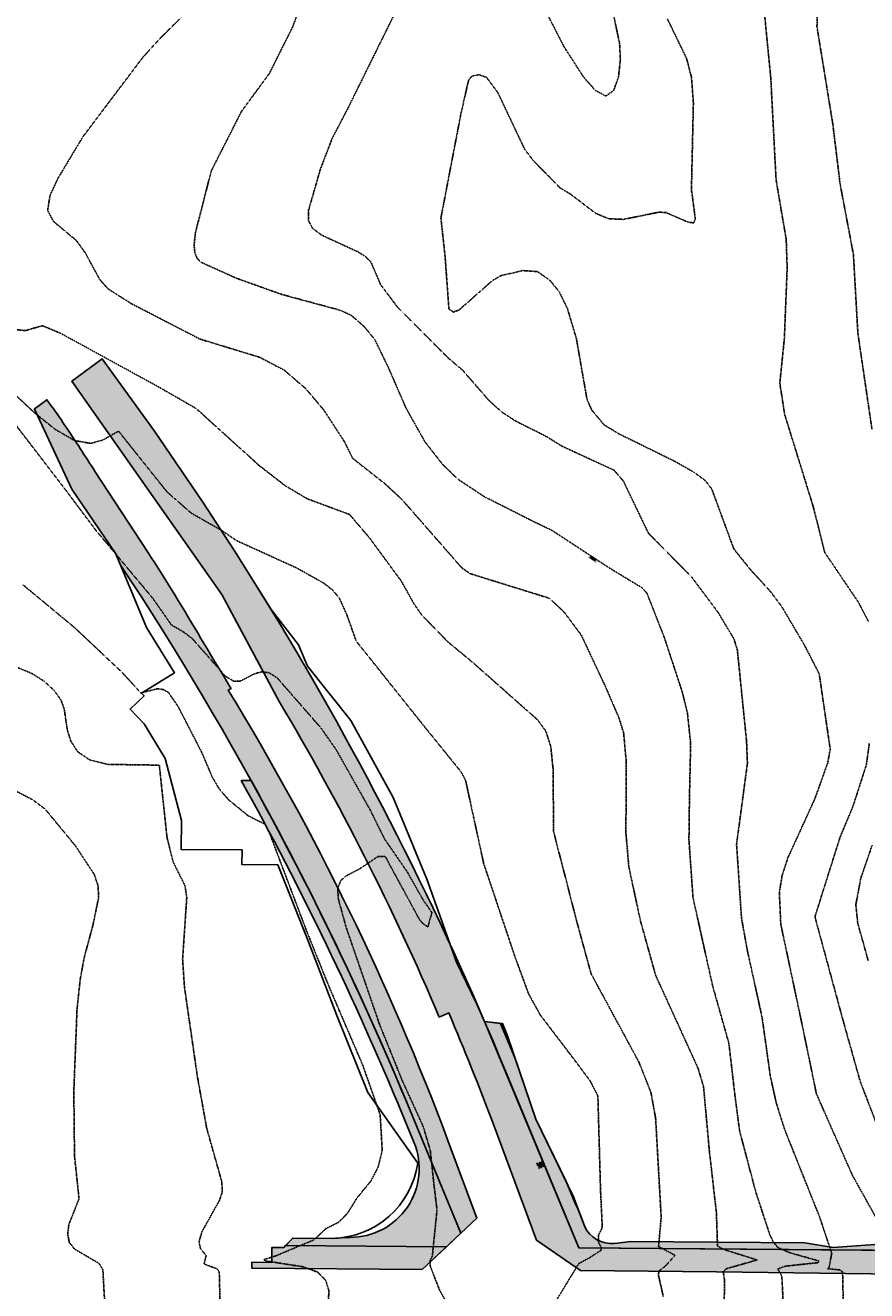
# Model space of a CAD drawing. Header units: feet. Extents: x 2234729 to 2255890, y 588345 to 614924.
# Tile 32 of 88: x 2245456 to 2245944, y 596248 to 596984. Entities that reach past the tile are written whole.
import ezdxf

# ---------------------------------------------------------------- set-up
doc = ezdxf.new("R2010")
doc.units = ezdxf.units.FT
doc.header["$MEASUREMENT"] = 0
for name, pattern in [('drainage01', [1.6, 0.85, -0.75]), ('OhDOT_USTN2', [0.10999999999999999, 0.069, -0.04099999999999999]), ('OhDOT_USTN3', [0.22, 0.165, -0.055])]:
    doc.linetypes.add(name, pattern=pattern)
for name, color, linetype in [('DR_P_Ain', 1, 'Continuous'), ('DR_P_Aix', 2, 'Continuous'), ('DR_X_Cells', 151, 'OhDOT_USTN2'), ('DT_X_Contour_Major', 132, 'OhDOT_USTN3'), ('DT_X_Contour_Minor', 136, 'OhDOT_USTN3'), ('DT_X_Contour_Text', 251, 'Continuous'), ('L1', 203, 'Continuous'), ('SH_Data', 7, 'Continuous')]:
    doc.layers.add(name, color=color, linetype=linetype)
doc.styles.add('L100', font='cceo.shx', dxfattribs={"height": 2})
picture_1 = doc.add_image_def('image1.sid', size_in_pixel=(17786, 6468))

# ---------------------------------------------------------------- blocks, each defined once
blk = doc.blocks.new('CB22A-X')
at = {"layer": 'Defpoints', "color": 20, "linetype": 'drainage01', "lineweight": 0}
blk.add_lwpolyline([(-0.9999979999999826, 0.9999979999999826), (0.9999980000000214, 0.9999979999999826), (0.9999980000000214, -0.9999979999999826), (-0.9999979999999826, -0.9999979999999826), (-0.9999979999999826, 0.9999979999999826)], close=True, dxfattribs=at)
at = {"layer": 'DR_X_Cells', "color": 151, "linetype": 'Continuous', "lineweight": 0}
for p, q in [((-1.14583104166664, -0.6130853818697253), (0.6130853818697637, 1.145831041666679)), ((-1.14583104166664, 0.518285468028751), (-0.518285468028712, 1.145831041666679)), ((-0.5472058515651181, -1.145831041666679), (1.145831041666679, 0.5472058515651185)), ((0.5841649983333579, -1.145831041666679), (1.145831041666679, -0.5841649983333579))]:
    blk.add_line(p, q, dxfattribs=at)
at = {"layer": 'DR_X_Cells', "color": 151, "linetype": 'drainage01', "lineweight": 0}
blk.add_lwpolyline([(-1.66666333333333, 1.66666333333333), (1.66666333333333, 1.66666333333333), (1.66666333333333, -1.66666333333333), (-1.66666333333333, -1.66666333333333), (-1.66666333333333, 1.66666333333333)], close=True, dxfattribs=at)
at = {"layer": 'DR_X_Cells', "color": 151, "linetype": 'Continuous', "lineweight": 0, "flags": 128}
blk.add_lwpolyline([(-1.14583104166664, 1.145831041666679), (1.145831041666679, 1.145831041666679), (1.145831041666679, -1.145831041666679), (-1.14583104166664, -1.145831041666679), (-1.14583104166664, 1.145831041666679)], close=True, dxfattribs=at)

msp = doc.modelspace()

# ---------------------------------------------------------------- hatches: boundary and pattern name
at = {"layer": 'DR_P_Ain', "transparency": 33554483}
h = msp.add_hatch(color=256, dxfattribs=at)
h.dxf.hatch_style = 1
edge = h.paths.add_edge_path()
edge.add_line((2245708.630216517, 596281.7304674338), (2245679.137036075, 596353.0097727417))
edge.add_arc((2243942.045061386, 595634.2546329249), 1879.919540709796, 22.47826456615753, 28.96858406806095)
edge.add_line((2245586.759225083, 596544.7560328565), (2245581.041853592, 596544.7560328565))
edge.add_arc((2243942.045061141, 595634.2546328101), 1874.919540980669, 22.4782645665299, 29.05320502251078, ccw=False)
edge.add_line((2245674.516912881, 596351.0981081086), (2245681.348319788, 596334.5879206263))
edge.add_arc((2245644.387343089, 596319.2946488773), 39.99997449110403, -90.45179056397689, 22.47820943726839, ccw=False)
edge.add_line((2245644.071937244, 596279.2959179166), (2245640.699109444, 596279.3225107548))
edge.add_arc((2245633.010771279, 596329.8859819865), 51.144649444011, 271.1702127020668, 278.6457824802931, ccw=False)
edge.add_line((2245634.055280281, 596278.751999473), (2245610.891561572, 596278.9346322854))
edge.add_line((2245610.891561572, 596278.9346322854), (2245606.741689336, 596274.5900903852))
edge.add_line((2245606.741689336, 596274.5900903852), (2245700.18194176, 596273.8533668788))
edge.add_line((2245700.18194176, 596273.8533668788), (2245708.630216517, 596281.7304674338))
edge = h.paths.add_edge_path()
edge.add_line((2245988.251492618, 596271.5821015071), (2245986.595027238, 596275.5953121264))
edge.add_line((2245986.595027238, 596275.5953121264), (2245957.216998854, 596275.8269412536))
edge.add_line((2245957.216998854, 596275.8269412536), (2245924.885330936, 596273.5273760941))
edge.add_line((2245924.885330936, 596273.5273760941), (2245908.454344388, 596276.1889362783))
edge.add_line((2245908.454344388, 596276.1889362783), (2245857.058777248, 596276.6162484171))
edge.add_line((2245857.058777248, 596276.6162484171), (2245807.22196095, 596277.0095672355))
edge.add_line((2245807.22196095, 596277.0095672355), (2245797.845511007, 596275.7948317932))
edge.add_arc((2245796.08968646, 596292.8906373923), 17.18573504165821, 203.7579975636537, 275.8640017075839, ccw=False)
edge.add_line((2245780.360352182, 596285.9669438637), (2245776.834060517, 596295.5305252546))
edge.add_arc((2245807.156110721, 596313.011179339), 34.99999993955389, 202.478264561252, 209.9634377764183, ccw=False)
edge.add_line((2245774.815248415, 596299.6295269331), (2245769.763115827, 596311.8395529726))
edge.add_line((2245769.763115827, 596311.8395529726), (2245752.162906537, 596348.022818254))
edge.add_line((2245752.162906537, 596348.022818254), (2245740.229418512, 596383.2029321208))
edge.add_line((2245740.229418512, 596383.2029321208), (2245731.559336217, 596403.68896882))
edge.add_line((2245731.559336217, 596403.68896882), (2245722.37931944, 596404.7739417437))
edge.add_line((2245722.37931944, 596404.7739417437), (2245777.073698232, 596273.2471188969))
edge.add_line((2245777.073698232, 596273.2471188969), (2245988.251492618, 596271.5821015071))
edge = h.paths.add_edge_path()
edge.add_line((2246508.194265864, 596145.6299571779), (2246493.969858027, 596146.5169821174))
edge.add_line((2246493.969858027, 596146.5169821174), (2246445.070220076, 596156.9505581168))
edge.add_line((2246445.070220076, 596156.9505581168), (2246417.500146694, 596161.2859737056))
edge.add_line((2246417.500146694, 596161.2859737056), (2246282.126629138, 596190.765220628))
edge.add_arc((2246136.976415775, 595524.2117293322), 682.1745679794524, 77.71493123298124, 89.54826456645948)
edge.add_line((2246142.354808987, 596206.3650948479), (2245912.073890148, 596208.1807295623))
edge.add_arc((2245893.253152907, 596077.5451221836), 131.9844008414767, 81.80177942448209, 97.2947497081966)
edge.add_line((2245876.494603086, 596208.4612521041), (2245866.442404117, 596208.5405080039))
edge.add_line((2245866.442404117, 596208.5405080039), (2245831.832424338, 596197.2808722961))
edge.add_arc((2245838.019807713, 596178.2620319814), 19.99999999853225, 108.0212177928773, 202.4782645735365)
edge.add_line((2245819.539314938, 596170.6153734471), (2245816.403782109, 596178.1939230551))
edge.add_arc((2245839.504398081, 596187.7522462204), 25.00000000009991, 89.5482645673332, 202.4782645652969, ccw=False)
edge.add_line((2245839.701502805, 596212.751469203), (2246142.386345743, 596210.364970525))
edge.add_arc((2246136.976415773, 595524.2117293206), 686.1745679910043, 77.71493123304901, 89.54826456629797, ccw=False)
edge.add_line((2246282.977732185, 596194.6736248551), (2246508.194265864, 596145.6299571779))
edge = h.paths.add_edge_path()
edge.add_line((2245877.915678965, 595872.6002894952), (2245876.324679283, 595871.9419940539))
edge.add_line((2245876.324679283, 595871.9419940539), (2245865.298524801, 595890.0158999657))
edge.add_line((2245865.298524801, 595890.0158999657), (2245789.844298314, 596072.3741524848))
edge.add_line((2245789.844298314, 596072.3741524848), (2245784.775802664, 596092.4692741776))
edge.add_line((2245784.775802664, 596092.4692741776), (2245772.432396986, 596114.4553459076))
edge.add_line((2245772.432396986, 596114.4553459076), (2245750.41194612, 596167.674511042))
edge.add_arc((2245681.110098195, 596138.99954154), 75.00000001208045, 22.47826456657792, 32.38926362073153)
edge.add_line((2245744.442221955, 596179.1746843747), (2245742.577399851, 596184.3247027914))
edge.add_line((2245742.577399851, 596184.3247027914), (2245735.09978759, 596191.0582914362))
edge.add_arc((2245681.110098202, 596138.9995415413), 75.00000000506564, 43.95686857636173, 52.03706929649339)
edge.add_line((2245727.246462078, 596198.1302098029), (2245726.54833561, 596198.7588725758))
edge.add_arc((2245637.766817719, 596102.216900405), 131.1583406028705, 47.39787008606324, 58.29355114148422)
edge.add_line((2245706.699367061, 596213.800115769), (2245736.836019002, 596213.5625053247))
edge.add_line((2245736.836019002, 596213.5625053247), (2245877.915678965, 595872.6002894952))
at = {"layer": 'DR_P_Aix', "transparency": 33554483}
h = msp.add_hatch(color=256, dxfattribs=at)
h.dxf.hatch_style = 1
h.paths.add_polyline_path([(2245606.741689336, 596274.5900903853), (2245605.680102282, 596273.4787044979), (2245598.789398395, 596273.5117205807), (2245598.780102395, 596264.8118618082), (2245587.119489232, 596264.8243214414), (2245587.093236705, 596261.4946559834), (2245686.089961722, 596260.714122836), (2245700.18194176, 596273.8533668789)], flags=17)
h.paths.add_polyline_path([(2245978.014146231, 595675.8011871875), (2245964.868694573, 595670.3620042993), (2245961.367478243, 595670.9134523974), (2245939.827408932, 595722.9716283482), (2245922.118465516, 595769.8298664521), (2245900.17102703, 595818.8152746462), (2245882.118352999, 595862.445091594), (2245877.915678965, 595872.6002894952), (2245736.836019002, 596213.5625053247), (2245706.699367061, 596213.800115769), (2245698.442700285, 596213.8652149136), (2245656.801789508, 596218.370928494), (2245607.139609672, 596218.2942428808), (2245607.053872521, 596214.5859181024), (2245541.939484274, 596215.0991541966), (2245541.858073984, 596225.0148502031), (2245586.81383799, 596226.0579062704), (2245586.825174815, 596227.4957807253), (2245739.820113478, 596226.2895022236), (2245756.929551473, 596217.4384011), (2245797.521251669, 596108.74816268), (2245881.300815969, 595906.269181), (2245936.151970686, 595776.1191400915)])
edge = h.paths.add_edge_path()
edge.add_line((2245708.630216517, 596281.7304674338), (2245717.936804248, 596290.4078518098))
edge.add_line((2245717.936804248, 596290.4078518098), (2245701.052470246, 596335.6193325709))
edge.add_arc((2244285.180441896, 595806.8585879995), 1511.383976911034, 20.47826456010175, 31.53096327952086)
edge.add_line((2245573.420175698, 596597.2508411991), (2245575.12488764, 596598.2967576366))
edge.add_arc((2244285.18044224, 595806.858586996), 1513.383973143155, 31.53096331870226, 31.56795818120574)
edge.add_line((2245574.613601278, 596599.1294867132), (2245572.698044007, 596602.2570014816))
edge.add_line((2245572.698044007, 596602.2570014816), (2245570.791292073, 596605.388504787))
edge.add_line((2245570.791292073, 596605.388504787), (2245568.891143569, 596608.5253141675))
edge.add_line((2245568.891143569, 596608.5253141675), (2245566.996591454, 596611.6667944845))
edge.add_line((2245566.996591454, 596611.6667944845), (2245565.106627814, 596614.8123101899))
edge.add_line((2245565.106627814, 596614.8123101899), (2245563.221003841, 596617.9599538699))
edge.add_line((2245563.221003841, 596617.9599538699), (2245561.336939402, 596621.112049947))
edge.add_line((2245561.336939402, 596621.112049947), (2245559.454435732, 596624.2662718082))
edge.add_line((2245559.454435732, 596624.2662718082), (2245557.572481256, 596627.4219816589))
edge.add_line((2245557.572481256, 596627.4219816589), (2245555.690063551, 596630.5785412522))
edge.add_line((2245555.690063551, 596630.5785412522), (2245553.806169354, 596633.7353118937))
edge.add_line((2245553.806169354, 596633.7353118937), (2245551.919784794, 596636.8916540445))
edge.add_line((2245551.919784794, 596636.8916540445), (2245550.03089295, 596640.0452667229))
edge.add_line((2245550.03089295, 596640.0452667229), (2245548.13673648, 596643.1984166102))
edge.add_line((2245548.13673648, 596643.1984166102), (2245546.237044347, 596646.34921932))
edge.add_line((2245546.237044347, 596646.34921932), (2245544.330799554, 596649.4970340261))
edge.add_line((2245544.330799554, 596649.4970340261), (2245542.416984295, 596652.6412193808))
edge.add_line((2245542.416984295, 596652.6412193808), (2245540.494579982, 596655.7811334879))
edge.add_line((2245540.494579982, 596655.7811334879), (2245538.562567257, 596658.9161338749))
edge.add_line((2245538.562567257, 596658.9161338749), (2245536.619926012, 596662.045577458))
edge.add_line((2245536.619926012, 596662.045577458), (2245534.665635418, 596665.1688205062))
edge.add_line((2245534.665635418, 596665.1688205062), (2245532.698673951, 596668.285218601))
edge.add_line((2245532.698673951, 596668.285218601), (2245530.718019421, 596671.3941265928))
edge.add_line((2245530.718019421, 596671.3941265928), (2245528.722649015, 596674.4948985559))
edge.add_line((2245528.722649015, 596674.4948985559), (2245526.713710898, 596677.5835490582))
edge.add_line((2245526.713710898, 596677.5835490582), (2245496.188959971, 596724.2534736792))
edge.add_line((2245496.188959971, 596724.2534736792), (2245495.091680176, 596725.933836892))
edge.add_line((2245495.091680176, 596725.933836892), (2245493.997974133, 596727.6133716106))
edge.add_line((2245493.997974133, 596727.6133716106), (2245492.904218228, 596729.2964874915))
edge.add_line((2245492.904218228, 596729.2964874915), (2245491.810938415, 596730.9812203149))
edge.add_line((2245491.810938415, 596730.9812203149), (2245490.71762237, 596732.6671986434))
edge.add_line((2245490.71762237, 596732.6671986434), (2245489.623756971, 596734.3540506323))
edge.add_line((2245489.623756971, 596734.3540506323), (2245488.528828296, 596736.0414040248))
edge.add_line((2245488.528828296, 596736.0414040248), (2245487.432322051, 596737.7288855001))
edge.add_line((2245487.432322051, 596737.7288855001), (2245486.334749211, 596739.4145498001))
edge.add_line((2245486.334749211, 596739.4145498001), (2245485.233800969, 596741.1007755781))
edge.add_line((2245485.233800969, 596741.1007755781), (2245484.129727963, 596742.7860106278))
edge.add_line((2245484.129727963, 596742.7860106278), (2245483.022012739, 596744.4698807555))
edge.add_line((2245483.022012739, 596744.4698807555), (2245481.910137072, 596746.152011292))
edge.add_line((2245481.910137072, 596746.152011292), (2245480.793582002, 596747.8320270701))
edge.add_line((2245480.793582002, 596747.8320270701), (2245479.671827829, 596749.5095523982))
edge.add_line((2245479.671827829, 596749.5095523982), (2245478.544354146, 596751.1842110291))
edge.add_line((2245478.544354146, 596751.1842110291), (2245477.410639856, 596752.8556261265))
edge.add_line((2245477.410639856, 596752.8556261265), (2245476.270163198, 596754.5234202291))
edge.add_line((2245476.270163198, 596754.5234202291), (2245475.122401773, 596756.1872152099))
edge.add_line((2245475.122401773, 596756.1872152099), (2245473.966832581, 596757.8466322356))
edge.add_line((2245473.966832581, 596757.8466322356), (2245472.802932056, 596759.5012917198))
edge.add_line((2245472.802932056, 596759.5012917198), (2245471.6301761, 596761.1508132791))
edge.add_line((2245471.6301761, 596761.1508132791), (2245470.448040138, 596762.794815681))
edge.add_line((2245470.448040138, 596762.794815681), (2245469.255999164, 596764.4329167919))
edge.add_line((2245469.255999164, 596764.4329167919), (2245468.05362105, 596766.0646070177))
edge.add_line((2245468.05362105, 596766.0646070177), (2245460.672046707, 596760.5898321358))
edge.add_line((2245460.672046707, 596760.5898321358), (2245461.262393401, 596759.7938746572))
edge.add_line((2245461.262393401, 596759.7938746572), (2245482.46717969, 596714.1453909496))
edge.add_line((2245482.46717969, 596714.1453909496), (2245508.087670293, 596676.5417687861))
edge.add_line((2245508.087670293, 596676.5417687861), (2245510.679156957, 596670.3456297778))
edge.add_arc((2243942.045061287, 595634.2546328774), 1879.919540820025, 22.47826456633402, 33.44496988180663, ccw=False)
edge.add_line((2245679.137036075, 596353.0097727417), (2245708.630216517, 596281.7304674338))
edge = h.paths.add_edge_path()
edge.add_line((2245598.279798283, 596644.2914246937), (2245586.26349218, 596663.7376757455))
edge.add_line((2245586.26349218, 596663.7376757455), (2245577.051599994, 596678.3059541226))
edge.add_line((2245577.051599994, 596678.3059541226), (2245558.681520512, 596706.5307249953))
edge.add_line((2245558.681520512, 596706.5307249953), (2245530.507266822, 596747.8421447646))
edge.add_line((2245530.507266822, 596747.8421447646), (2245500.159907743, 596789.8772360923))
edge.add_line((2245500.159907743, 596789.8772360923), (2245482.511104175, 596776.7874503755))
edge.add_line((2245482.511104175, 596776.7874503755), (2245569.780532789, 596652.8821787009))
edge.add_line((2245569.780532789, 596652.8821787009), (2245603.069865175, 596590.7168364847))
edge.add_arc((2244285.180441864, 595806.8585879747), 1533.38393295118, 23.05596076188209, 30.743463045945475, ccw=False)
edge.add_line((2245696.081940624, 596407.3777355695), (2245701.602666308, 596409.7275108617))
edge.add_arc((2244285.180441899, 595806.8585879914), 1539.383920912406, 20.47826456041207, 23.0559607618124, ccw=False)
edge.add_line((2245727.282957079, 596345.4151696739), (2245752.563722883, 596277.7204144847))
edge.add_line((2245752.563722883, 596277.7204144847), (2245778.086919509, 596259.9889318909))
edge.add_line((2245778.086919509, 596259.9889318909), (2245857.084304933, 596259.3659292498))
edge.add_line((2245857.084304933, 596259.3659292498), (2246007.073429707, 596257.4333280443))
edge.add_line((2246007.073429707, 596257.4333280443), (2246142.748911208, 596256.3636036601))
edge.add_arc((2246136.976320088, 595524.2132564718), 732.1731036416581, 86.94502061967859, 89.54826456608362, ccw=False)
edge.add_line((2246175.996891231, 596255.3458359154), (2246205.309614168, 596270.962676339))
edge.add_line((2246205.309614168, 596270.962676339), (2246205.123456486, 596291.6756606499))
edge.add_line((2246205.123456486, 596291.6756606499), (2246198.637862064, 596291.6173714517))
edge.add_line((2246198.637862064, 596291.6173714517), (2246191.439990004, 596284.2367864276))
edge.add_line((2246191.439990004, 596284.2367864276), (2246191.582452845, 596268.3855441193))
edge.add_arc((2246136.97641578, 595524.2117294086), 746.1745679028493, 85.80326780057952, 89.54826456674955)
edge.add_line((2246142.859397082, 596270.3631056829), (2245777.073698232, 596273.2471188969))
edge.add_line((2245777.073698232, 596273.2471188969), (2245734.578514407, 596375.9497483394))
edge.add_arc((2243942.045061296, 595634.2546328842), 1939.919540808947, 22.47826456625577, 31.37647403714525)
edge = h.paths.add_edge_path()
edge.add_line((2246508.194265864, 596145.6299571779), (2246535.368460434, 596143.9353918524))
edge.add_line((2246535.368460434, 596143.9353918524), (2246537.043818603, 596151.6289102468))
edge.add_line((2246537.043818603, 596151.6289102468), (2246457.89877879, 596168.8636550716))
edge.add_line((2246457.89877879, 596168.8636550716), (2246287.119225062, 596207.0765018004))
edge.add_line((2246287.119225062, 596207.0765018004), (2246285.743423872, 596207.3760994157))
edge.add_arc((2246136.976320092, 595524.2132564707), 699.1731696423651, 77.71493123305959, 89.54826456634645)
edge.add_line((2246142.488733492, 596223.364695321), (2246006.908225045, 596224.4336708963))
edge.add_line((2246006.908225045, 596224.4336708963), (2245816.820846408, 596225.9324022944))
edge.add_line((2245816.820846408, 596225.9324022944), (2245791.533106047, 596187.662943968))
edge.add_line((2245791.533106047, 596187.662943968), (2245817.97275408, 596116.8622006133))
edge.add_line((2245817.97275408, 596116.8622006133), (2245901.54774258, 595914.8776390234))
edge.add_line((2245901.54774258, 595914.8776390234), (2245999.26667042, 595684.5948269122))
edge.add_line((2245999.26667042, 595684.5948269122), (2246012.598818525, 595690.1112590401))
edge.add_line((2246012.598818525, 595690.1112590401), (2246013.709666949, 595701.3453482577))
edge.add_line((2246013.709666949, 595701.3453482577), (2245995.943173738, 595726.8152841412))
edge.add_line((2245995.943173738, 595726.8152841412), (2245990.129275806, 595740.866349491))
edge.add_line((2245990.129275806, 595740.866349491), (2245989.744974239, 595745.3459413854))
edge.add_line((2245989.744974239, 595745.3459413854), (2245975.797218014, 595792.9723949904))
edge.add_line((2245975.797218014, 595792.9723949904), (2245953.058753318, 595838.4876132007))
edge.add_line((2245953.058753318, 595838.4876132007), (2245937.419765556, 595885.7217277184))
edge.add_line((2245937.419765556, 595885.7217277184), (2245816.403782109, 596178.1939230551))
edge.add_arc((2245839.504398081, 596187.7522462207), 24.99999999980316, 89.54826456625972, 202.4782645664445, ccw=False)
edge.add_line((2245839.701502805, 596212.751469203), (2246142.386345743, 596210.364970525))
edge.add_arc((2246136.976415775, 595524.2117293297), 686.1745679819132, 77.71493123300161, 89.54826456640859, ccw=False)
edge.add_line((2246282.977732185, 596194.6736248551), (2246508.194265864, 596145.6299571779))
edge = h.paths.add_edge_path()
edge.add_line((2246241.53846236, 596273.5048633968), (2246232.573664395, 596291.9223690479))
edge.add_line((2246232.573664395, 596291.9223690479), (2246227.122524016, 596291.8733769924))
edge.add_line((2246227.122524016, 596291.8733769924), (2246227.37087532, 596264.2403699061))
edge.add_line((2246227.37087532, 596264.2403699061), (2246250.781757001, 596247.4876001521))
edge.add_arc((2246136.976320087, 595524.2132564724), 732.1731036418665, 77.7149312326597, 81.05796555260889, ccw=False)
edge.add_line((2246292.765009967, 596239.6203698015), (2246294.140811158, 596239.3207721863))
edge.add_line((2246294.140811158, 596239.3207721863), (2246465.133185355, 596202.0852318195))
edge.add_line((2246465.133185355, 596202.0852318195), (2246544.278184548, 596184.850300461))
edge.add_line((2246544.278184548, 596184.850300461), (2246545.583526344, 596190.8446432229))
edge.add_line((2246545.583526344, 596190.8446432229), (2246516.856448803, 596195.8669171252))
edge.add_line((2246516.856448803, 596195.8669171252), (2246510.356017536, 596204.1616126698))
edge.add_line((2246510.356017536, 596204.1616126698), (2246491.457230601, 596208.2971914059))
edge.add_line((2246491.457230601, 596208.2971914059), (2246486.567118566, 596202.9183396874))
edge.add_line((2246486.567118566, 596202.9183396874), (2246456.723925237, 596210.4662759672))
edge.add_line((2246456.723925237, 596210.4662759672), (2246409.169835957, 596227.0788312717))
edge.add_line((2246409.169835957, 596227.0788312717), (2246371.011375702, 596235.3225603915))
edge.add_line((2246371.011375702, 596235.3225603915), (2246370.755825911, 596236.9650019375))
edge.add_line((2246370.755825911, 596236.9650019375), (2246295.744277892, 596253.2996882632))
edge.add_arc((2246136.976415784, 595524.2117293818), 746.1745679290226, 77.71493123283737, 81.93726969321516)
edge.add_line((2246241.632780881, 596263.0104374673), (2246241.53846236, 596273.5048633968))

# ---------------------------------------------------------------- linework, layer by layer
at = {"layer": 'DR_P_Ain', "flags": 128}
for points in [[(2245708.630216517, 596281.7304674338), (2245679.137036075, 596353.0097727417, 0.02832693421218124), (2245586.759225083, 596544.7560328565), (2245581.041853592, 596544.7560328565, -0.0286964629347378), (2245674.516912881, 596351.0981081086), (2245681.348319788, 596334.5879206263, -0.5369258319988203), (2245644.071937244, 596279.2959179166), (2245640.699109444, 596279.3225107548, -0.03262989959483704), (2245634.055280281, 596278.751999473), (2245610.891561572, 596278.9346322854), (2245606.741689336, 596274.5900903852), (2245700.18194176, 596273.8533668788), (2245708.630216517, 596281.7304674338)], [(2245988.251492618, 596271.5821015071), (2245986.595027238, 596275.5953121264), (2245957.216998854, 596275.8269412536), (2245924.885330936, 596273.5273760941), (2245908.454344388, 596276.1889362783), (2245857.058777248, 596276.6162484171), (2245807.22196095, 596277.0095672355), (2245797.845511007, 596275.7948317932, -0.3254311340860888), (2245780.360352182, 596285.9669438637), (2245776.834060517, 596295.5305252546, -0.03267184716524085), (2245774.815248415, 596299.6295269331), (2245769.763115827, 596311.8395529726), (2245752.162906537, 596348.022818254), (2245740.229418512, 596383.2029321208), (2245731.559336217, 596403.68896882), (2245722.37931944, 596404.7739417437), (2245777.073698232, 596273.2471188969)]]:
    msp.add_lwpolyline(points, format="xyb", close=True, dxfattribs=at)
at = {"layer": 'DR_P_Aix', "flags": 128}
for points in [[(2245598.279798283, 596644.2914246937), (2245586.26349218, 596663.7376757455), (2245577.051599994, 596678.3059541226), (2245558.681520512, 596706.5307249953), (2245530.507266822, 596747.8421447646), (2245500.159907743, 596789.8772360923), (2245482.511104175, 596776.7874503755), (2245569.780532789, 596652.8821787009), (2245603.069865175, 596590.7168364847, -0.0335556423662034), (2245696.081940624, 596407.3777355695), (2245701.602666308, 596409.7275108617, -0.01124779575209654), (2245727.282957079, 596345.4151696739), (2245752.563722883, 596277.7204144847), (2245778.086919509, 596259.9889318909), (2245857.084304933, 596259.3659292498), (2246007.073429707, 596257.4333280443)], [(2246142.859397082, 596270.3631056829), (2245777.073698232, 596273.2471188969), (2245734.578514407, 596375.9497483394, 0.03884528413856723), (2245598.279798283, 596644.2914246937)]]:
    msp.add_lwpolyline(points, format="xyb", dxfattribs=at)
msp.add_lwpolyline([(2245708.630216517, 596281.7304674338), (2245717.936804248, 596290.4078518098), (2245701.052470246, 596335.6193325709, 0.0482639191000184), (2245573.420175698, 596597.2508411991), (2245575.12488764, 596598.2967576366, 0.0001614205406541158), (2245574.613601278, 596599.1294867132), (2245572.698044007, 596602.2570014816), (2245570.791292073, 596605.388504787), (2245568.891143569, 596608.5253141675), (2245566.996591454, 596611.6667944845), (2245565.106627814, 596614.8123101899), (2245563.221003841, 596617.9599538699), (2245561.336939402, 596621.112049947), (2245559.454435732, 596624.2662718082), (2245557.572481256, 596627.4219816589), (2245555.690063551, 596630.5785412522), (2245553.806169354, 596633.7353118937), (2245551.919784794, 596636.8916540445), (2245550.03089295, 596640.0452667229), (2245548.13673648, 596643.1984166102), (2245546.237044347, 596646.34921932), (2245544.330799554, 596649.4970340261), (2245542.416984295, 596652.6412193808), (2245540.494579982, 596655.7811334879), (2245538.562567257, 596658.9161338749), (2245536.619926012, 596662.045577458), (2245534.665635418, 596665.1688205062), (2245532.698673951, 596668.285218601), (2245530.718019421, 596671.3941265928), (2245528.722649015, 596674.4948985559), (2245526.713710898, 596677.5835490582), (2245496.188959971, 596724.2534736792), (2245495.091680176, 596725.933836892), (2245493.997974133, 596727.6133716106), (2245492.904218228, 596729.2964874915), (2245491.810938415, 596730.9812203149), (2245490.71762237, 596732.6671986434), (2245489.623756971, 596734.3540506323), (2245488.528828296, 596736.0414040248), (2245487.432322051, 596737.7288855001), (2245486.334749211, 596739.4145498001), (2245485.233800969, 596741.1007755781), (2245484.129727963, 596742.7860106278), (2245483.022012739, 596744.4698807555), (2245481.910137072, 596746.152011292), (2245480.793582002, 596747.8320270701), (2245479.671827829, 596749.5095523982), (2245478.544354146, 596751.1842110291), (2245477.410639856, 596752.8556261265), (2245476.270163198, 596754.5234202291), (2245475.122401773, 596756.1872152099), (2245473.966832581, 596757.8466322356), (2245472.802932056, 596759.5012917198), (2245471.6301761, 596761.1508132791), (2245470.448040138, 596762.794815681), (2245469.255999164, 596764.4329167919), (2245468.05362105, 596766.0646070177), (2245460.672046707, 596760.5898321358), (2245461.262393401, 596759.7938746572), (2245482.46717969, 596714.1453909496), (2245508.087670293, 596676.5417687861), (2245510.679156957, 596670.3456297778, -0.04788783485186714), (2245679.137036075, 596353.0097727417), (2245708.630216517, 596281.7304674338)], format="xyb", close=True, dxfattribs=at)
msp.add_lwpolyline([(2245606.741689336, 596274.5900903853), (2245605.680102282, 596273.4787044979), (2245598.789398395, 596273.5117205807), (2245598.780102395, 596264.8118618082), (2245587.119489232, 596264.8243214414), (2245587.093236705, 596261.4946559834), (2245686.089961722, 596260.714122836), (2245700.18194176, 596273.8533668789), (2245606.741689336, 596274.5900903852)], close=True, dxfattribs=at)
at = {"layer": 'DT_X_Contour_Major'}
for points in [[(2245617.309483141, 597000.2555181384), (2245610.899390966, 596982.8155923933), (2245597.349549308, 596955.71558097), (2245581.140592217, 596933.6555857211), (2245563.499551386, 596898.9056552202), (2245554.329622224, 596862.9454253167), (2245553.599636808, 596855.8155183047), (2245554.089465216, 596851.1655932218), (2245555.439528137, 596848.175441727), (2245557.549432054, 596845.9854854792), (2245578.239351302, 596836.6554516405), (2245604.619547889, 596827.256520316), (2245638.699532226, 596818.035410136), (2245645.109624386, 596814.985547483), (2245652.489530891, 596808.5255866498), (2245658.560384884, 596801.0954833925), (2245666.449476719, 596784.8455158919), (2245676.709626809, 596761.2655105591), (2245687.729617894, 596741.6054448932), (2245698.189570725, 596728.2865738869), (2245706.779448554, 596719.9653963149), (2245722.179352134, 596709.775456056), (2245749.619585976, 596695.9155756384), (2245761.518512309, 596690.1455740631), (2245794.549614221, 596668.5255385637), (2245814.139470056, 596656.6354704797), (2245816.718533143, 596653.6456470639), (2245826.729667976, 596628.1453699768), (2245837.25950256, 596596.2556699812), (2245840.239483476, 596584.145457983), (2245842.129571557, 596566.2153757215), (2245841.41959922, 596534.5953602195), (2245841.129573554, 596510.2256583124), (2245843.499647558, 596476.6466572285), (2245854.889388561, 596425.5453814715), (2245864.329658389, 596392.0854746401), (2245867.939559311, 596361.1255628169), (2245870.519606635, 596341.3555892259), (2245879.989403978, 596305.5456214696), (2245888.149492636, 596280.7753298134), (2245890.319435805, 596276.2855093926), (2245892.889640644, 596273.3553971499), (2245899.699666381, 596270.4154423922), (2245916.599566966, 596265.6355963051), (2245916.029686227, 596264.6054146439), (2245897.159645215, 596262.5955761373), (2245892.749549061, 596260.9843588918), (2245895.099609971, 596256.735351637), (2245896.039568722, 596238.6353222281)], [(2245454.239599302, 596658.465519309), (2245484.149316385, 596633.6453589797), (2245511.829379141, 596607.5653586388), (2245522.648583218, 596595.6956317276), (2245532.349351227, 596598.0955613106), (2245535.599344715, 596597.6854571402), (2245538.710558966, 596595.9456312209), (2245544.329642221, 596587.7855425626), (2245558.079614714, 596561.0556091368), (2245564.209523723, 596546.6753885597), (2245568.2393713, 596539.8853758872), (2245573.619609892, 596533.6153753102), (2245585.009350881, 596524.3253676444), (2245595.009330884, 596519.2853514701), (2245597.42960164, 596514.2354928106), (2245619.079492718, 596457.0853446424), (2245631.729401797, 596425.6756305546), (2245651.669650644, 596379.1855660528), (2245661.718515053, 596350.5255183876), (2245662.88944447, 596330.0754280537), (2245660.589580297, 596320.3054344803), (2245656.439654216, 596312.2053850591), (2245648.059421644, 596301.9855892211), (2245642.909497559, 596293.5253043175), (2245637.680505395, 596288.1453938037), (2245630.309457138, 596284.5164640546), (2245623.349497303, 596277.9055848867), (2245601.189436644, 596268.6556033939), (2245594.269502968, 596266.4154503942), (2245594.939449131, 596265.6654518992), (2245616.929562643, 596262.2054850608), (2245625.369506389, 596259.1356093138), (2245630.079470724, 596254.3354220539), (2245631.799611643, 596248.6963257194), (2245631.75958547, 596236.5355888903)]]:
    msp.add_lwpolyline(points, dxfattribs=at)
at = {"layer": 'DT_X_Contour_Minor'}
for points in [[(2245794.559456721, 597002.7355000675), (2245800.829457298, 596973.125651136), (2245801.279587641, 596963.5446335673), (2245800.179524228, 596953.6555457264), (2245797.379661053, 596945.7556271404), (2245792.819630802, 596942.5755153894), (2245786.669380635, 596945.8957187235), (2245779.859354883, 596953.6755588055), (2245768.559508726, 596971.1656813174), (2245744.549386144, 597018.0254957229)], [(2245883.009411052, 597011.0757064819), (2245888.678691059, 596953.0856649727), (2245891.759393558, 596893.8554684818), (2245897.649473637, 596859.265642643), (2245898.199669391, 596842.5655448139), (2245896.569423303, 596801.565626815), (2245893.939507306, 596775.7156128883), (2245896.719685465, 596757.6454390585), (2245913.159613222, 596704.6055188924), (2245920.069704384, 596677.3053766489), (2245939.769468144, 596648.115474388), (2245945.549640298, 596636.9353786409)], [(2245561.739384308, 597003.7656817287), (2245533.87953189, 596976.0856189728), (2245524.099367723, 596965.4255353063), (2245489.059411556, 596919.0056806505), (2245474.559440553, 596894.865637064), (2245469.910499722, 596884.9256963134), (2245468.50958389, 596876.1557007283), (2245471.899340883, 596869.6855693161), (2245485.149314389, 596858.6455651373), (2245490.449500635, 596851.315527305), (2245498.729339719, 596836.0055185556), (2245503.639434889, 596830.4556608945), (2245517.349381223, 596821.7854026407), (2245557.009406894, 596801.3356404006), (2245591.599560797, 596790.7756221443), (2245605.919414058, 596783.2854796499), (2245618.529625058, 596772.4754619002), (2245628.769433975, 596760.3455648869), (2245640.869475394, 596741.8656149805), (2245645.739544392, 596732.0355821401), (2245664.839571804, 596716.9453892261), (2245674.319539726, 596708.18556422), (2245709.179378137, 596668.3555913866), (2245714.099643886, 596664.9855193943), (2245759.879407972, 596650.7654034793), (2245768.449600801, 596642.8556423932), (2245778.579501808, 596629.3054726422), (2245792.599486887, 596599.4055980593), (2245800.539431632, 596581.035556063), (2245803.179518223, 596572.4565049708), (2245804.729383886, 596555.4453841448), (2245804.499397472, 596514.485492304), (2245806.189682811, 596494.6754925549), (2245813.059419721, 596462.7956350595), (2245821.809402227, 596431.525356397), (2245846.439602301, 596377.5654905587), (2245849.619385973, 596366.8853938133), (2245852.989457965, 596329.605612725), (2245857.089515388, 596293.5755010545), (2245857.739448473, 596274.205461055), (2245860.889704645, 596272.4456220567), (2245880.779428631, 596266.1953064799), (2245862.919556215, 596261.1155922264), (2245861.039638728, 596259.5453853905), (2245861.879532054, 596253.8455936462), (2245861.21942839, 596226.6054906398)], [(2245916.3193838, 597008.0255157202), (2245915.509674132, 596982.9455133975), (2245924.719629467, 596926.2655086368), (2245928.989634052, 596891.3154473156), (2245936.699592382, 596850.4854764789), (2245939.289482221, 596804.7454104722), (2245947.469583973, 596748.9354827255)], [(2245671.34940131, 596992.9254803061), (2245642.959366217, 596935.4255953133), (2245633.779594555, 596917.815722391), (2245626.969568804, 596900.0555873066), (2245620.049635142, 596876.0156091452), (2245619.98959589, 596870.3564997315), (2245622.439394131, 596865.6754067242), (2245627.839645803, 596861.6554016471), (2245648.44951272, 596852.1954468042), (2245653.098453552, 596849.3555574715), (2245656.269378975, 596846.2154718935), (2245662.009524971, 596832.9044748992), (2245671.829387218, 596819.8356033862), (2245701.309643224, 596790.2956362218), (2245709.679377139, 596783.1854142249), (2245724.870619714, 596765.7054623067), (2245732.609449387, 596758.7655155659), (2245740.549394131, 596753.6254339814), (2245758.339384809, 596744.7055043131), (2245767.219616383, 596739.1454760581), (2245797.599476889, 596725.1455040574), (2245803.059439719, 596718.7754380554), (2245817.5794238, 596688.515656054), (2245842.629570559, 596663.1544863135), (2245858.079670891, 596642.4553807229), (2245867.229586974, 596627.2054112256), (2245869.239425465, 596620.8356733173), (2245874.619664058, 596567.5654386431), (2245875.099649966, 596554.755424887), (2245868.80963631, 596507.7154927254), (2245871.6895518, 596464.7063923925), (2245875.089479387, 596445.9354325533), (2245883.659672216, 596407.025405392), (2245888.409662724, 596373.1353813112), (2245891.869629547, 596357.4054258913), (2245896.699672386, 596342.115430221), (2245916.909605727, 596291.5056233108), (2245924.099551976, 596270.1454298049), (2245922.579541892, 596261.8754332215), (2245921.589714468, 596261.1356053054), (2245929.159581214, 596260.3455806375), (2245930.409578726, 596259.155294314), (2245931.029656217, 596231.0556129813)], [(2245828.639441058, 596987.375622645), (2245839.749655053, 596964.415694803), (2245842.619399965, 596953.375690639), (2245843.709620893, 596938.6746045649), (2245842.580686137, 596888.1254930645), (2245844.849382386, 596871.2456055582), (2245843.909423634, 596868.8847178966), (2245840.739482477, 596869.2154258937), (2245827.759521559, 596874.8656770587), (2245823.899621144, 596875.1055059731), (2245803.13949205, 596870.9057112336), (2245794.599482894, 596871.2554480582), (2245786.97941938, 596874.3856911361), (2245772.159567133, 596885.6655242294), (2245766.259644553, 596889.1957008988), (2245750.739662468, 596904.9755249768), (2245745.619593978, 596911.7054983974), (2245738.369608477, 596927.0857169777), (2245730.06942822, 596944.6056950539), (2245723.449362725, 596953.4655854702), (2245718.989397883, 596954.9754249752), (2245714.699380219, 596953.9455713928), (2245713.029436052, 596951.5656548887), (2245708.669536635, 596932.4656274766), (2245697.009454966, 596871.7055783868), (2245699.439568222, 596849.4054261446), (2245701.649537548, 596818.885474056), (2245704.229584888, 596816.9855434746), (2245707.649525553, 596818.2955802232), (2245726.919500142, 596835.3155593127), (2245731.759385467, 596838.1656192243), (2245744.579569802, 596841.1154164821), (2245753.119578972, 596840.5347089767), (2245760.259656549, 596835.5754013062), (2245765.739632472, 596828.8854540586), (2245770.539491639, 596819.0354081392), (2245775.709428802, 596801.6755347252), (2245781.909547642, 596766.2156318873), (2245784.709410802, 596759.9856574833), (2245791.889514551, 596751.4456483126), (2245800.299602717, 596746.3354223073), (2245832.689629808, 596730.3856510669), (2245843.829371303, 596724.095637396), (2245850.699436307, 596719.0155950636), (2245854.38938956, 596714.1855522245), (2245867.229586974, 596679.3755824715), (2245877.13967213, 596666.9855154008), (2245888.139650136, 596655.0554211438), (2245894.959518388, 596646.0154129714), (2245908.239675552, 596623.5154579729), (2245916.829553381, 596606.7556489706), (2245923.209461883, 596563.1156443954), (2245921.809530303, 596555.1255028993), (2245914.179624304, 596533.9054009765), (2245898.770534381, 596500.24536331), (2245895.309583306, 596489.7955810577), (2245893.669494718, 596479.665351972), (2245894.479532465, 596461.3865171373), (2245906.939481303, 596402.6655059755), (2245915.209477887, 596362.695441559), (2245936.079514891, 596315.4255229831), (2245951.48958905, 596287.8753812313)], [(2245438.199605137, 596808.1056399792), (2245455.599504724, 596806.255578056), (2245465.469563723, 596809.1056379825), (2245476.029581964, 596804.695541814), (2245532.729599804, 596773.6555776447), (2245554.739398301, 596761.0256816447), (2245591.2393253, 596728.005406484), (2245606.449596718, 596716.165535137), (2245619.359347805, 596708.5156160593), (2245643.929508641, 596699.3955555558), (2245655.489524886, 596685.8355433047), (2245673.959632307, 596660.745370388), (2245681.359551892, 596647.4455282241), (2245686.059345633, 596640.7654234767), (2245701.18956472, 596625.275625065), (2245715.319457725, 596613.5853597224), (2245753.289526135, 596579.9656763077), (2245757.98964797, 596573.4653612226), (2245760.859392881, 596564.5254184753), (2245762.139574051, 596551.8965067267), (2245762.519494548, 596515.0055043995), (2245776.279637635, 596461.6253618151), (2245784.249437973, 596432.5653805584), (2245812.039408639, 596381.2055751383), (2245819.048580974, 596363.5553479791), (2245821.769376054, 596348.5655485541), (2245825.009527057, 596291.0253093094), (2245823.469503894, 596274.0053302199), (2245833.089563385, 596268.8855898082), (2245827.529535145, 596262.7353396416), (2245823.979673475, 596260.035541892), (2245823.319569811, 596257.7855463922), (2245826.209655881, 596244.99554573)], [(2245444.769473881, 596773.4456043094), (2245460.92954655, 596758.4564610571), (2245472.639496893, 596749.0355481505), (2245484.099447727, 596742.3554433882), (2245493.479350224, 596740.7255253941), (2245500.479336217, 596742.5755873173), (2245509.679449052, 596747.8354193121), (2245537.759445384, 596712.6553715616), (2245551.899508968, 596700.2055933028), (2245569.710496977, 596690.065521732), (2245578.109430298, 596684.2856776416), (2245613.379372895, 596668.2355128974), (2245628.809460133, 596659.6154513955), (2245634.239567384, 596655.3054206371), (2245638.019415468, 596650.7253773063), (2245642.369472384, 596641.055449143), (2245647.759553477, 596625.8455058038), (2245686.669580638, 596577.0854327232), (2245708.76960206, 596549.7656054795), (2245711.319465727, 596545.0054443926), (2245718.070436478, 596514.0455325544), (2245721.849628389, 596496.6256198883), (2245739.808581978, 596443.0755301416), (2245747.929628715, 596420.9056269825), (2245754.689457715, 596408.625467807), (2245771.489620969, 596386.5753150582), (2245783.73861222, 596370.2656363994), (2245788.219574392, 596361.4854702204), (2245789.779610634, 596306.0456204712), (2245790.779608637, 596285.0555049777), (2245788.559468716, 596280.5853695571), (2245788.489586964, 596276.6454168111), (2245790.239583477, 596273.395423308), (2245790.159531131, 596271.8754132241), (2245783.319649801, 596267.4653170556), (2245777.079504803, 596264.0555469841), (2245749.219652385, 596218.3453365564)], [(2245450.229436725, 596751.0653997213), (2245478.409498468, 596714.3554993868), (2245496.54955405, 596690.1856002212), (2245529.599356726, 596650.6755086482), (2245540.419545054, 596635.2155658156), (2245547.689543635, 596631.0056004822), (2245552.689533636, 596627.0754902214), (2245571.989363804, 596605.2556519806), (2245576.759367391, 596602.4354476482), (2245580.579569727, 596602.6355784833), (2245588.169449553, 596606.5955443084), (2245592.539519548, 596607.9255941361), (2245597.139575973, 596607.44659248), (2245601.879395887, 596604.4354436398), (2245627.419371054, 596575.2153577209), (2245636.119484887, 596562.7455663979), (2245655.869445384, 596527.7754919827), (2245664.309389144, 596510.7653553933), (2245677.789349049, 596491.1853420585), (2245678.949451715, 596489.0856087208), (2245686.519646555, 596475.6355043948), (2245691.759465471, 596468.0754801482), (2245689.42941764, 596459.6653919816), (2245686.519646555, 596461.7654533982), (2245684.639400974, 596463.895370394), (2245666.789371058, 596496.6856591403), (2245665.149610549, 596499.9356526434), (2245664.449480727, 596500.6256118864), (2245660.329410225, 596500.5754151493), (2245649.529563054, 596493.3054165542), (2245641.869473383, 596489.3756343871), (2245638.789427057, 596486.6256399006), (2245637.10964039, 596482.454388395), (2245637.309443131, 596476.3454767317), (2245642.009564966, 596459.275628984), (2245661.379604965, 596403.0054003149), (2245674.650575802, 596370.1954265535), (2245686.719449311, 596343.74534823), (2245690.839519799, 596329.8654547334), (2245692.949423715, 596310.0544707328), (2245694.749616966, 596295.2356027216), (2245692.019635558, 596268.4453019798), (2245690.689585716, 596265.7455042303), (2245690.709598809, 596262.8255625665), (2245696.27946955, 596248.6054466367), (2245711.759425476, 596220.8354890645)], [(2245451.40955247, 596610.265484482), (2245459.299300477, 596607.0256615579), (2245466.389509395, 596602.5453555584), (2245472.189366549, 596597.2556679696), (2245476.199529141, 596591.6956397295), (2245478.169341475, 596586.2255063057), (2245479.8596268, 596574.5555821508), (2245481.879307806, 596567.8656348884), (2245486.009548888, 596561.4955688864), (2245493.139455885, 596556.6553554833), (2245503.549540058, 596554.1655310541), (2245533.379532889, 596553.744600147), (2245537.859510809, 596511.7354978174), (2245541.279451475, 596497.7555388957), (2245548.279437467, 596483.7663936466), (2245549.329632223, 596476.8254626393), (2245546.929374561, 596441.1053897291), (2245547.998598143, 596424.8153960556), (2245555.489396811, 596372.8755393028), (2245560.919504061, 596342.7453502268), (2245569.759381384, 596311.33530806), (2245569.919486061, 596305.4754116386), (2245568.309581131, 596300.7854603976), (2245558.219378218, 596282.7254571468), (2245556.489394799, 596276.8865580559), (2245557.209537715, 596272.9653060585), (2245560.619635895, 596268.705472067), (2245559.379480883, 596263.8455736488), (2245566.699348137, 596261.144463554), (2245568.219358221, 596259.4755036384), (2245568.64947547, 596241.9853811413)], [(2245945.92956081, 596566.3055986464), (2245944.209419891, 596553.8755053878), (2245936.369540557, 596529.585527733), (2245928.899411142, 596511.7755239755), (2245914.339400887, 596465.6253538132), (2245930.809512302, 596404.9253439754), (2245940.689413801, 596369.785322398), (2245950.838671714, 596343.4553225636)], [(2245443.239621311, 596542.225594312), (2245459.589326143, 596533.7554668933), (2245467.049613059, 596528.2154517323), (2245484.639472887, 596506.8355732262), (2245495.58958222, 596490.2155277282), (2245497.789380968, 596483.6256458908), (2245498.139445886, 596476.966538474), (2245494.869439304, 596460.9255600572), (2245489.69950214, 596441.7356378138), (2245487.409480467, 596429.145439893), (2245485.569589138, 596411.8954743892), (2245483.719527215, 596364.2256222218), (2245484.099447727, 596326.6453168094), (2245486.749376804, 596301.81531398), (2245480.869467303, 596286.9455930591), (2245480.149324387, 596281.3954073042), (2245481.069598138, 596276.3855748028), (2245484.059421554, 596272.585385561), (2245498.309393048, 596264.1953104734), (2245500.58858797, 596260.6054226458), (2245501.829399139, 596237.6353242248)], [(2245947.599504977, 596507.2256643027), (2245940.979439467, 596488.0255714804), (2245938.099523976, 596472.6843948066), (2245939.22058472, 596461.7756239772), (2245945.339666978, 596439.9554576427)]]:
    msp.add_lwpolyline(points, dxfattribs=at)
at = {"layer": 'L1', "flags": 128}
msp.add_lwpolyline([(2245957.216140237, 596275.8271291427), (2245924.884472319, 596273.5275639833), (2245908.453485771, 596276.1891241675), (2245857.057918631, 596276.6164363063), (2245807.221102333, 596277.0097551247), (2245797.84465239, 596275.7950196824, -0.3254311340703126), (2245780.359493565, 596285.9671317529), (2245780.359493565, 596285.9671317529), (2245774.132532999, 596302.8551404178), (2245752.16204792, 596348.0230061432), (2245735.746167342, 596396.4172850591), (2245732.801423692, 596403.5422547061), (2245722.378460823, 596404.7741296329), (2245717.967816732, 596414.886220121), (2245706.138252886, 596439.3160307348), (2245688.922066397, 596487.5248829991), (2245669.280556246, 596534.8678839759), (2245644.719693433, 596579.7646263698), (2245619.399583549, 596611.1628126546), (2245614.23671975, 596623.681951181), (2245598.32059735, 596644.2241970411), (2245586.262633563, 596663.7378636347), (2245577.050741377, 596678.3061420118), (2245558.680661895, 596706.5309128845), (2245530.506408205, 596747.8423326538), (2245500.159049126, 596789.8774239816), (2245482.510245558, 596776.7876382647), (2245569.779674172, 596652.8823665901), (2245603.069006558, 596590.7170243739, -0.0335556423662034), (2245696.081082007, 596407.3779234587), (2245701.601807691, 596409.7276987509, -0.01124779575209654), (2245727.282098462, 596345.4153575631), (2245752.562864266, 596277.720602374), (2245778.086060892, 596259.9891197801), (2245857.083446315, 596259.366117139), (2246007.072571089, 596257.4335159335)], format="xyb", dxfattribs=at)
msp.add_lwpolyline([(2245587.118630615, 596264.8245093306), (2245587.092378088, 596261.4948438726), (2245686.089103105, 596260.7143107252), (2245717.935945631, 596290.408039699), (2245701.051611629, 596335.6195204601, 0.0482639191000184), (2245573.419317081, 596597.2510290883), (2245575.124029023, 596598.2969455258, 0.0001614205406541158), (2245574.612742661, 596599.1296746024), (2245572.69718539, 596602.2571893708), (2245570.790433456, 596605.3886926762), (2245568.890284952, 596608.5255020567), (2245566.995732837, 596611.6669823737), (2245565.105769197, 596614.8124980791), (2245563.220145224, 596617.9601417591), (2245561.336080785, 596621.1122378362), (2245559.453577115, 596624.2664596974), (2245557.571622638, 596627.4221695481), (2245555.689204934, 596630.5787291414), (2245553.805310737, 596633.735499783), (2245551.918926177, 596636.8918419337), (2245550.030034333, 596640.0454546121), (2245548.135877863, 596643.1986044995), (2245546.23618573, 596646.3494072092), (2245544.329940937, 596649.4972219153), (2245542.416125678, 596652.64140727), (2245540.493721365, 596655.7813213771), (2245538.56170864, 596658.9163217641), (2245536.619067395, 596662.0457653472), (2245534.664776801, 596665.1690083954), (2245532.697815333, 596668.2854064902), (2245530.717160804, 596671.394314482), (2245528.721790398, 596674.4950864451), (2245526.712852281, 596677.5837369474), (2245496.188101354, 596724.2536615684), (2245495.090821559, 596725.9340247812), (2245493.997115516, 596727.6135594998), (2245492.903359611, 596729.2966753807), (2245491.810079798, 596730.9814082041), (2245490.716763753, 596732.6673865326), (2245489.622898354, 596734.3542385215), (2245488.527969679, 596736.041591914), (2245487.431463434, 596737.7290733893), (2245486.333890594, 596739.4147376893), (2245485.232942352, 596741.1009634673), (2245484.128869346, 596742.786198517), (2245483.021154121, 596744.4700686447), (2245481.909278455, 596746.1521991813), (2245480.792723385, 596747.8322149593), (2245479.670969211, 596749.5097402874), (2245478.543495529, 596751.1843989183), (2245477.409781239, 596752.8558140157), (2245476.269304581, 596754.5236081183), (2245475.121543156, 596756.1874030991), (2245473.965973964, 596757.8468201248), (2245472.802073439, 596759.501479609), (2245471.629317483, 596761.1510011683), (2245470.447181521, 596762.7950035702), (2245469.255140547, 596764.4331046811), (2245468.052762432, 596766.0647949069), (2245460.67118809, 596760.590020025), (2245461.261534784, 596759.7940625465), (2245482.466321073, 596714.1455788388), (2245508.086811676, 596676.5419566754), (2245525.997553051, 596633.7181039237), (2245542.277833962, 596607.4139496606), (2245523.084089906, 596595.4765583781), (2245524.4960273, 596593.9994466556), (2245516.442340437, 596586.3011111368), (2245524.621628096, 596577.7442716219), (2245536.702397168, 596557.5960429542), (2245546.211001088, 596521.5867610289), (2245546.064909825, 596504.8129796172), (2245581.476015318, 596504.5045665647), (2245581.406017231, 596495.9222520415), (2245602.297594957, 596495.7518585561), (2245619.061883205, 596453.6501093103), (2245636.449604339, 596408.2981747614), (2245654.570903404, 596363.4249577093), (2245683.606796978, 596322.4208861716, -0.3661294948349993), (2245634.054421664, 596278.7521873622), (2245634.054421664, 596278.7521873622), (2245610.890702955, 596278.9348201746), (2245605.679243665, 596273.4788923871), (2245598.788539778, 596273.51190847), (2245598.779243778, 596264.8120496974)], format="xyb", close=True, dxfattribs=at)

# ---------------------------------------------------------------- block references
at = {"layer": 'SH_Data', "rotation": 26.49548173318}
msp.add_blockref('CB22A-X', (2245754.867609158, 596321.4311970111), dxfattribs=at)

# ---------------------------------------------------------------- texts
at = {"layer": 'DT_X_Contour_Text', "linetype": 'Continuous', "lineweight": -3, "insert": (2245785.48701213, 596673.7264509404, 680), "char_height": 2, "width": 3.823571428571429, "attachment_point": 5, "rotation": 327.0514204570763, "style": 'L100', "bg_fill": 1, "box_fill_scale": 1, "bg_fill_color": 9, "bg_fill_transparency": 0}
msp.add_mtext('1050', dxfattribs=at)

# ---------------------------------------------------------------- pictures from other files: only their frames are drawn
image = msp.add_image(picture_1, insert=(2243173.4491, 594670.7124), size_in_units=(8711.367977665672, 3167.948278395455), dxfattribs=dict(fade=50))
image.dxf.flags = 7

doc.saveas('drawing.dxf')
